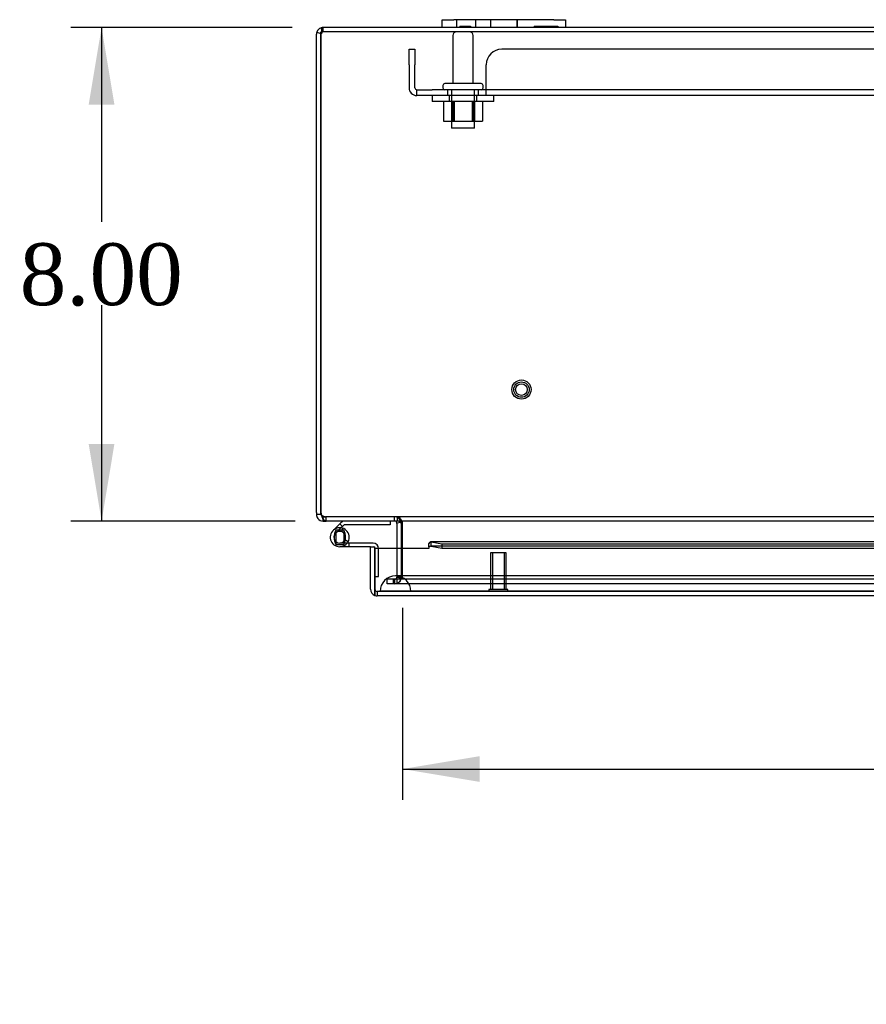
# Model space of a CAD drawing. Header units: inches. Extents: x 1 to 240, y -1 to 159.
# Tile 32 of 61: x 51 to 65, y 127 to 143. Entities that reach past the tile are written whole.
import ezdxf
from ezdxf.enums import TextEntityAlignment as Align
from ezdxf.lldxf.tags import DXFTag

# ---------------------------------------------------------------- set-up
doc = ezdxf.new("R2010")
doc.units = ezdxf.units.IN
doc.header["$MEASUREMENT"] = 0
for name, color, linetype in [('COM40680', 7, 'Continuous'), ('COM48605', 7, 'Continuous'), ('COM70220', 7, 'Continuous'), ('COM70726-5', 7, 'Continuous'), ('Default', 7, 'Continuous'), ('FET07720', 7, 'Continuous'), ('HNG10620-32B', 7, 'Continuous'), ('HNG10620-32C', 7, 'Continuous'), ('HNG10620-32P', 7, 'Continuous'), ('NTS166105', 7, 'Continuous'), ('STD26089', 7, 'Continuous'), ('STD26258', 7, 'Continuous'), ('WAF25059', 7, 'Continuous')]:
    doc.layers.add(name, color=color, linetype=linetype)
doc.styles.add('SEACAD_Times_New_Roman', font='times.ttf')
tags = doc.linetypes.add('HIDDEN2', pattern=[0.1875, 0.125, -0.0625]).pattern_tags.tags
tags[6:7] = [DXFTag(74, 4), DXFTag(75, 0), DXFTag(340, '0'), DXFTag(46, 0.0), DXFTag(50, 0.0), DXFTag(44, 0.0), DXFTag(45, 0.0)]
tags[4:5] = [DXFTag(74, 4), DXFTag(75, 0), DXFTag(340, '0'), DXFTag(46, 0.0), DXFTag(50, 0.0), DXFTag(44, 0.0), DXFTag(45, 0.0)]
doc.dimstyles.new('HAMMOND_(STH_-_240x160)', dxfattribs={"dimtxt": 1, "dimasz": 1.25, "dimexe": 0.5, "dimexo": 0.5, "dimgap": 0.25, "dimtad": 0, "dimtih": 1, "dimtoh": 1, "dimlfac": 0.125, "dimzin": 0, "dimdsep": 46, "dimtxsty": 'SEACAD_Times_New_Roman', "dimblk1": '_SE_FILLED', "dimblk2": '_SE_FILLED', "dimsah": 1, "dimcen": 0.5, "dimadec": 0, "dimazin": 0, "dimtfac": 0.8, "dimtofl": 0, "dimtmove": 0, "dimatfit": 3, "dimfxl": 1, "dimtolj": 1, "dimtzin": 0, "dimarcsym": 0})

# ---------------------------------------------------------------- blocks, each defined once
blk = doc.blocks.new('SE7')
at = {"layer": 'COM40680', "color": 7, "linetype": 'HIDDEN2'}
for p, q in [((57.352, 142.034), (57.447, 142.034)), ((57.352, 141.784), (57.352, 142.034)), ((57.447, 142.034), (57.447, 141.784)), ((82.851, 142.034), (58.854, 142.034)), ((57.352, 141.784), (57.352, 141.409)), ((57.447, 141.409), (57.447, 141.784)), ((58.604, 141.409), (58.604, 141.784)), ((57.477, 141.284), (57.477, 141.379)), ((57.477, 141.379), (57.727, 141.379)), ((58.604, 141.379), (57.727, 141.379)), ((57.977, 141.379), (57.977, 141.284)), ((58.477, 141.284), (58.477, 141.379)), ((58.604, 141.284), (58.604, 141.409)), ((83.101, 141.379), (58.604, 141.379)), ((57.727, 141.284), (57.477, 141.284)), ((58.604, 141.284), (57.727, 141.284)), ((83.101, 141.284), (58.604, 141.284))]:
    blk.add_line(p, q, dxfattribs=at)
for centre, radius, start, end in [((58.854, 141.784), 0.25, 90, 180), ((57.477, 141.409), 0.125, 180, 270), ((57.477, 141.409), 0.03, 180, 270)]:
    blk.add_arc(centre, radius, start, end, dxfattribs=at)
at = {"layer": 'COM48605', "color": 7, "linetype": 'Continuous'}
for p, q in [((57.674, 133.972), (57.674, 134.028)), ((70.264, 134.053), (57.703, 134.053)), ((57.71, 134.051), (57.883, 134.021)), ((57.71, 133.98), (57.71, 134.051)), ((57.883, 134.021), (70.264, 134.021)), ((57.883, 134.021), (57.883, 133.95)), ((56.727, 133.973), (56.799, 133.973)), ((56.727, 133.286), (56.727, 133.973)), ((56.799, 133.286), (56.799, 133.973)), ((56.799, 133.945), (56.799, 133.286)), ((57.674, 133.945), (56.799, 133.945)), ((57.674, 133.972), (57.674, 133.945)), ((57.71, 133.98), (57.883, 133.95)), ((57.883, 133.95), (70.264, 133.95)), ((56.799, 133.286), (56.799, 133.184)), ((56.799, 133.184), (56.799, 133.286)), ((84.807, 133.178), (56.835, 133.178))]:
    blk.add_line(p, q, dxfattribs=at)
at = {"layer": 'COM48605', "color": 7, "linetype": 'HIDDEN2'}
for p, q in [((83.94, 133.981), (57.703, 133.981)), ((84.807, 133.25), (56.835, 133.25)), ((56.835, 133.25), (56.835, 133.178))]:
    blk.add_line(p, q, dxfattribs=at)
at = {"layer": 'COM48605', "color": 7, "linetype": 'Continuous'}
for centre, radius, start, end in [((57.703, 133.927), 0.0534, 98.3402, 122.4219), ((57.703, 133.927), 0.0534, 82.6265, 90.2336), ((56.835, 133.286), 0.108, 180, 250.5288), ((56.835, 133.286), 0.108, 250.5288, 270)]:
    blk.add_arc(centre, radius, start, end, dxfattribs=at)
at = {"layer": 'COM48605', "color": 7, "linetype": 'HIDDEN2'}
blk.add_arc((56.835, 133.286), 0.036, 180, 270, dxfattribs=at)
blk.add_ellipse((56.835, 133.286), major_axis=(0, 0.036), ratio=0.997813, start_param=1.570796, end_param=3.141593, dxfattribs=at)
at = {"layer": 'COM48605', "color": 7, "linetype": 'Continuous'}
blk.add_ellipse((56.835, 133.286), major_axis=(0, 0.108), ratio=0.997813, start_param=2.801756, end_param=3.141593, dxfattribs=at)
blk.add_open_spline([(57.71, 134.051), (57.704, 134.054), (57.698, 134.053), (57.686, 134.045), (57.68, 134.038), (57.674, 134.028)], degree=3, knots=[0, 0, 0, 0, 0.5, 0.5, 1, 1, 1, 1], dxfattribs=at)
at = {"layer": 'COM70220', "color": 7, "linetype": 'HIDDEN2'}
for p, q in [((57.383, 133.5), (57.133, 133.5)), ((84.321, 133.5), (57.383, 133.5)), ((57.133, 133.254), (56.884, 133.252)), ((56.884, 133.252), (56.884, 133.251)), ((57.383, 133.252), (56.884, 133.252)), ((57.383, 133.251), (56.884, 133.251)), ((57.382, 133.252), (57.133, 133.254)), ((57.383, 133.254), (57.133, 133.254)), ((57.382, 133.251), (57.382, 133.252)), ((84.321, 133.254), (57.383, 133.254)), ((84.321, 133.252), (57.383, 133.252)), ((84.321, 133.251), (57.383, 133.251))]:
    blk.add_line(p, q, dxfattribs=at)
blk.add_arc((57.133, 133.25), 0.25, 0, 180, dxfattribs=at)
at = {"layer": 'COM70726-5', "color": 7, "linetype": 'Continuous'}
for p, q in [((55.857, 142.312), (55.924, 142.291)), ((55.924, 142.28), (55.924, 142.312)), ((57.888, 142.388), (55.96, 142.388)), ((81.852, 142.388), (59.888, 142.388)), ((55.852, 134.529), (55.852, 142.28)), ((55.924, 142.291), (55.924, 142.28)), ((55.924, 134.529), (55.924, 142.28)), ((55.924, 142.28), (55.924, 134.529)), ((55.852, 134.529), (55.852, 134.496)), ((55.924, 134.496), (55.852, 134.496)), ((55.924, 134.496), (55.924, 134.529)), ((55.96, 134.388), (55.96, 134.422)), ((55.96, 134.388), (56.007, 134.388)), ((69.781, 134.388), (56.007, 134.388)), ((57.155, 134.359), (57.219, 134.373)), ((57.155, 134.352), (57.155, 133.945)), ((57.227, 134.352), (57.227, 133.945)), ((57.245, 134.352), (57.245, 134.359)), ((57.245, 133.945), (57.245, 134.352))]:
    blk.add_line(p, q, dxfattribs=at)
at = {"layer": 'COM70726-5', "color": 7, "linetype": 'HIDDEN2'}
for p, q in [((55.945, 142.305), (55.945, 142.356)), ((55.96, 142.316), (55.96, 142.388)), ((85.744, 142.316), (55.96, 142.316)), ((55.96, 134.46), (56.007, 134.46)), ((55.96, 134.422), (55.96, 134.46)), ((56.007, 134.388), (56.007, 134.46)), ((85.697, 134.46), (56.007, 134.46)), ((57.119, 134.388), (57.119, 134.46)), ((57.166, 134.388), (57.166, 134.46)), ((57.219, 134.373), (57.225, 134.374)), ((57.245, 134.359), (57.245, 134.374)), ((57.155, 133.945), (57.155, 133.485)), ((57.227, 133.945), (57.227, 133.485)), ((57.245, 133.485), (57.245, 133.945)), ((56.997, 133.375), (56.997, 133.447)), ((57.074, 133.447), (56.997, 133.447)), ((57.074, 133.375), (56.997, 133.375)), ((57.094, 133.447), (57.074, 133.447)), ((57.094, 133.375), (57.074, 133.375)), ((57.139, 133.447), (57.094, 133.447)), ((57.094, 133.447), (57.094, 133.375)), ((57.139, 133.375), (57.094, 133.375)), ((57.119, 133.447), (57.119, 133.375)), ((84.566, 133.447), (57.139, 133.447)), ((84.566, 133.375), (57.139, 133.375)), ((57.152, 133.447), (57.152, 133.375)), ((57.155, 133.485), (57.155, 133.483)), ((57.227, 133.485), (57.155, 133.485)), ((57.155, 133.483), (57.227, 133.483)), ((57.227, 133.485), (57.227, 133.483)), ((57.244, 133.483), (57.245, 133.485))]:
    blk.add_line(p, q, dxfattribs=at)
at = {"layer": 'COM70726-5', "color": 7, "linetype": 'Continuous'}
for centre, radius, start, end in [((55.96, 142.28), 0.108, 162.8887, 180), ((55.96, 142.28), 0.108, 108.1223, 162.8887), ((55.96, 142.28), 0.108, 90, 108.1223), ((56.719, 142.505), 0.802, 188.8062, 192.7764), ((56.722, 142.505), 0.804, 188.7792, 192.7493), ((55.96, 134.496), 0.108, 180, 216.9906), ((56.024, 134.529), 0.1, 180, 199.4457), ((55.96, 134.496), 0.036, 180, 216.9906), ((56.106, 134.523), 0.178, 188.7341, 211.1626), ((55.96, 134.496), 0.108, 216.9906, 270), ((57.119, 134.352), 0.036, 11.8197, 89.9999), ((57.119, 134.352), 0.036, 0, 11.8196), ((57.157, 134.237), 0.151, 53.9395, 86.2643), ((57.119, 134.352), 0.108, 0, 11.8196)]:
    blk.add_arc(centre, radius, start, end, dxfattribs=at)
at = {"layer": 'COM70726-5', "color": 7, "linetype": 'HIDDEN2'}
for centre, radius, start, end in [((55.96, 142.28), 0.036, 121.8857, 162.1888), ((56.719, 142.505), 0.802, 188.8062, 190.4696), ((56.719, 142.505), 0.802, 192.7764, 194.0612), ((56.722, 142.505), 0.804, 192.7493, 194.0193), ((55.96, 142.28), 0.036, 90, 121.8857), ((55.96, 142.28), 0.036, 162.1888, 180), ((55.977, 134.523), 0.0541, 210.2275, 244.6436), ((55.96, 134.496), 0.036, 216.9906, 270), ((56.011, 134.579), 0.119, 241.5722, 268.4858), ((57.119, 134.352), 0.108, 11.8196, 90), ((57.119, 133.483), 0.108, 270, 0), ((57.119, 133.483), 0.036, 270, 0)]:
    blk.add_arc(centre, radius, start, end, dxfattribs=at)
at = {"layer": 'COM70726-5', "color": 7, "linetype": 'Continuous'}
blk.add_ellipse((55.96, 142.28), major_axis=(0, -0.108), ratio=0.996907, start_param=3.141593, end_param=3.457887, dxfattribs=at)
at = {"layer": 'COM70726-5', "color": 7, "linetype": 'HIDDEN2'}
for start_param, end_param in [(3.141593, 3.698102), (4.401525, 4.712389)]:
    blk.add_ellipse((55.96, 142.28), major_axis=(0, -0.036), ratio=0.996907, start_param=start_param, end_param=end_param, dxfattribs=at)
at = {"layer": 'COM70726-5', "color": 7, "linetype": 'Continuous'}
for points, knots in [([(55.924, 142.312), (55.928, 142.314), (55.931, 142.318), (55.936, 142.325), (55.938, 142.329), (55.942, 142.337), (55.943, 142.341), (55.944, 142.348), (55.945, 142.352), (55.945, 142.362), (55.944, 142.368), (55.94, 142.375), (55.938, 142.377), (55.933, 142.38), (55.93, 142.382), (55.927, 142.383)], [0, 0, 0, 0, 0.125, 0.125, 0.25, 0.25, 0.375, 0.375, 0.5, 0.5, 0.75, 0.75, 0.875, 0.875, 1, 1, 1, 1]), ([(56.007, 134.388), (55.998, 134.388), (55.99, 134.392), (55.972, 134.407), (55.963, 134.418), (55.954, 134.431)], [0, 0, 0, 0, 0.5, 0.5, 1, 1, 1, 1])]:
    blk.add_open_spline(points, degree=3, knots=knots, dxfattribs=at)
at = {"layer": 'COM70726-5', "color": 7, "linetype": 'HIDDEN2'}
for points, knots in [([(55.926, 142.291), (55.929, 142.292), (55.932, 142.293), (55.937, 142.295), (55.94, 142.297), (55.943, 142.301), (55.945, 142.303), (55.945, 142.308), (55.943, 142.309), (55.941, 142.31)], [0, 0, 0, 0, 0.25, 0.25, 0.5, 0.5, 0.75, 0.75, 1, 1, 1, 1]), ([(55.954, 134.431), (55.963, 134.418), (55.972, 134.407), (55.99, 134.392), (55.998, 134.388), (56.007, 134.388)], [0, 0, 0, 0, 0.5, 0.5, 1, 1, 1, 1]), ([(57.245, 134.374), (57.239, 134.386), (57.232, 134.398), (57.219, 134.419), (57.213, 134.428), (57.199, 134.443), (57.193, 134.45), (57.18, 134.458), (57.173, 134.46), (57.166, 134.46)], [0, 0, 0, 0, 0.25, 0.25, 0.5, 0.5, 0.75, 0.75, 1, 1, 1, 1]), ([(57.244, 133.483), (57.236, 133.469), (57.228, 133.455), (57.213, 133.429), (57.206, 133.417), (57.19, 133.397), (57.183, 133.389), (57.168, 133.378), (57.16, 133.375), (57.152, 133.375)], [0, 0, 0, 0, 0.25, 0.25, 0.5, 0.5, 0.75, 0.75, 1, 1, 1, 1]), ([(57.244, 133.483), (57.228, 133.473), (57.213, 133.464), (57.183, 133.451), (57.168, 133.447), (57.152, 133.447)], [0, 0, 0, 0, 0.5, 0.5, 1, 1, 1, 1])]:
    blk.add_open_spline(points, degree=3, knots=knots, dxfattribs=at)
at = {"layer": 'FET07720', "color": 7, "linetype": 'Continuous'}
for p, q in [((57.888, 142.513), (58.076, 142.513)), ((57.888, 142.388), (57.888, 142.513)), ((59.701, 142.513), (58.076, 142.513)), ((59.701, 142.513), (59.888, 142.513)), ((59.888, 142.513), (59.888, 142.388)), ((58.076, 142.388), (57.888, 142.388)), ((59.701, 142.388), (58.076, 142.388)), ((59.888, 142.388), (59.701, 142.388))]:
    blk.add_line(p, q, dxfattribs=at)
at = {"layer": 'FET07720', "color": 7, "linetype": 'HIDDEN2'}
for p, q in [((58.123, 142.513), (58.123, 142.388)), ((58.435, 142.388), (58.435, 142.513)), ((58.67, 142.513), (58.67, 142.388)), ((58.67, 142.513), (58.67, 142.388)), ((59.106, 142.513), (59.106, 142.388)), ((59.107, 142.388), (59.107, 142.513)), ((58.178, 142.408), (58.178, 142.388)), ((58.178, 142.408), (58.297, 142.408)), ((58.207, 142.408), (58.207, 142.388)), ((58.294, 142.408), (58.294, 142.388)), ((58.297, 142.408), (58.297, 142.388)), ((58.297, 142.408), (58.314, 142.408)), ((58.314, 142.408), (58.314, 142.388)), ((58.314, 142.408), (58.349, 142.408)), ((58.349, 142.408), (58.349, 142.388)), ((59.378, 142.408), (59.378, 142.388)), ((59.378, 142.408), (59.501, 142.408)), ((59.443, 142.408), (59.443, 142.388)), ((59.487, 142.408), (59.487, 142.388)), ((59.501, 142.408), (59.501, 142.388)), ((59.501, 142.408), (59.61, 142.408)), ((59.532, 142.408), (59.532, 142.388)), ((59.541, 142.408), (59.541, 142.388)), ((59.601, 142.408), (59.601, 142.388)), ((59.61, 142.408), (59.61, 142.388)), ((59.61, 142.408), (59.655, 142.408)), ((59.641, 142.408), (59.641, 142.388)), ((59.655, 142.408), (59.655, 142.388)), ((59.655, 142.408), (59.763, 142.408)), ((59.699, 142.408), (59.699, 142.388)), ((59.763, 142.408), (59.763, 142.388))]:
    blk.add_line(p, q, dxfattribs=at)
at = {"layer": 'HNG10620-32B', "color": 7, "linetype": 'Continuous'}
for p, q in [((56.229, 134.344), (56.121, 134.235)), ((56.247, 134.362), (56.229, 134.344)), ((56.229, 134.344), (56.272, 134.302)), ((57.045, 134.328), (56.31, 134.328)), ((57.045, 134.388), (57.045, 134.328)), ((56.272, 134.302), (56.249, 134.279)), ((56.29, 134.319), (56.272, 134.302))]:
    blk.add_line(p, q, dxfattribs=at)
at = {"layer": 'HNG10620-32B', "color": 7, "linetype": 'HIDDEN2'}
for p, q in [((56.249, 134.279), (56.163, 134.193)), ((56.275, 134.274), (56.257, 134.216))]:
    blk.add_line(p, q, dxfattribs=at)
at = {"layer": 'HNG10620-32B', "color": 7, "linetype": 'Continuous'}
for centre, radius, start, end in [((56.31, 134.299), 0.089, 90, 135), ((56.31, 134.299), 0.029, 90, 135), ((56.229, 134.127), 0.154, 322.4281, 332.1819)]:
    blk.add_arc(centre, radius, start, end, dxfattribs=at)
at = {"layer": 'HNG10620-32B', "color": 7, "linetype": 'HIDDEN2'}
blk.add_arc((56.229, 134.127), 0.154, 270, 322.4281, dxfattribs=at)
at = {"layer": 'HNG10620-32C', "color": 7, "linetype": 'Continuous'}
for p, q in [((56.77, 134.033), (56.229, 134.033)), ((56.365, 134.055), (56.312, 134.083)), ((56.727, 133.973), (56.229, 133.973)), ((56.799, 133.493), (56.799, 133.493))]:
    blk.add_line(p, q, dxfattribs=at)
at = {"layer": 'HNG10620-32C', "color": 7, "linetype": 'HIDDEN2'}
for p, q in [((56.383, 133.973), (56.383, 134.033)), ((56.859, 133.493), (56.859, 133.944)), ((56.799, 133.493), (56.859, 133.493))]:
    blk.add_line(p, q, dxfattribs=at)
at = {"layer": 'HNG10620-32C', "color": 7, "linetype": 'Continuous'}
for centre, radius, start, end in [((56.229, 134.127), 0.154, 332.1819, 270), ((56.229, 134.127), 0.0938, 332.1819, 270), ((56.77, 133.944), 0.089, 0, 90)]:
    blk.add_arc(centre, radius, start, end, dxfattribs=at)
at = {"layer": 'HNG10620-32C', "color": 7, "linetype": 'HIDDEN2'}
blk.add_arc((56.77, 133.944), 0.029, 0, 90, dxfattribs=at)
at = {"layer": 'HNG10620-32P', "color": 7, "linetype": 'Continuous'}
for p, q in [((56.164, 134.242), (56.164, 134.012)), ((56.294, 134.242), (56.164, 134.242)), ((56.294, 134.242), (56.294, 134.012)), ((56.164, 134.012), (56.294, 134.012))]:
    blk.add_line(p, q, dxfattribs=at)
at = {"layer": 'HNG10620-32P', "color": 7, "linetype": 'HIDDEN2'}
for centre, radius, start, end in [((56.398, 134.122), 0.262, 152.9012, 179.0261), ((56.061, 134.122), 0.262, 0.9722, 27.1006), ((56.398, 134.131), 0.262, 180.9722, 207.1004), ((56.229, 134.127), 0.0938, 270, 332.1819), ((56.061, 134.131), 0.262, 332.9006, 337.9001), ((56.061, 134.131), 0.262, 348.7205, 359.0262)]:
    blk.add_arc(centre, radius, start, end, dxfattribs=at)
at = {"layer": 'HNG10620-32P', "color": 7, "linetype": 'Continuous'}
blk.add_arc((56.061, 134.131), 0.262, 337.9001, 348.7205, dxfattribs=at)
at = {"layer": 'NTS166105', "color": 7, "linetype": 'HIDDEN2'}
for p, q in [((57.913, 141.188), (57.913, 140.868)), ((58.04, 141.188), (58.04, 140.868)), ((58.056, 141.188), (58.056, 140.868)), ((58.074, 141.188), (58.074, 140.868)), ((58.082, 141.188), (58.082, 140.868)), ((58.374, 141.188), (58.374, 140.868)), ((58.381, 140.868), (58.381, 141.188)), ((58.398, 141.188), (58.398, 140.868)), ((58.415, 141.188), (58.415, 140.868)), ((58.543, 141.188), (58.543, 140.868)), ((57.913, 140.868), (58.056, 140.868)), ((58.056, 140.868), (58.374, 140.868)), ((58.374, 140.868), (58.543, 140.868))]:
    blk.add_line(p, q, dxfattribs=at)
at = {"layer": 'STD26089', "color": 7, "linetype": 'HIDDEN2'}
for p, q in [((58.061, 142.256), (58.061, 141.479)), ((58.393, 141.479), (58.393, 142.256)), ((57.902, 141.449), (57.902, 141.409)), ((58.522, 141.479), (57.932, 141.479)), ((58.04, 141.379), (58.04, 140.754)), ((58.415, 140.754), (58.415, 141.379)), ((58.552, 141.409), (58.552, 141.449)), ((58.415, 140.754), (58.04, 140.754))]:
    blk.add_line(p, q, dxfattribs=at)
for centre, radius, start, end in [((58.121, 142.256), 0.06, 90, 180), ((58.333, 142.256), 0.06, 0, 90), ((57.932, 141.449), 0.03, 90, 180), ((57.932, 141.409), 0.03, 180, 270), ((58.522, 141.449), 0.03, 0, 90), ((58.522, 141.409), 0.03, 270, 0)]:
    blk.add_arc(centre, radius, start, end, dxfattribs=at)
at = {"layer": 'STD26258', "color": 7, "linetype": 'HIDDEN2'}
for p, q in [((58.924, 133.875), (58.674, 133.875)), ((58.674, 133.875), (58.674, 133.281)), ((58.705, 133.875), (58.705, 133.281)), ((58.894, 133.875), (58.894, 133.281)), ((58.924, 133.281), (58.924, 133.875)), ((58.956, 133.281), (58.643, 133.281)), ((58.643, 133.281), (58.643, 133.25)), ((58.956, 133.25), (58.956, 133.281))]:
    blk.add_line(p, q, dxfattribs=at)
for radius in [0.156, 0.125, 0.0944]:
    blk.add_circle((59.174, 136.52), radius, dxfattribs=at)
at = {"layer": 'WAF25059', "color": 7, "linetype": 'HIDDEN2'}
for p, q in [((57.727, 141.284), (57.727, 141.188)), ((58.727, 141.188), (57.727, 141.188)), ((58.005, 141.284), (58.005, 141.188)), ((58.45, 141.188), (58.45, 141.284)), ((58.727, 141.188), (58.727, 141.284))]:
    blk.add_line(p, q, dxfattribs=at)
blk = doc.blocks.new('DMBLK2527')
at = {"layer": 'Default', "linetype": 'Continuous'}
for points in [[(52.16, 141.138), (52.577, 141.138), (52.369, 142.388)], [(52.16, 135.638), (52.369, 134.388), (52.577, 135.638)]]:
    blk.add_hatch(color=7, dxfattribs=at).paths.add_polyline_path(points)
at = {"layer": 'Default', "color": 7, "linetype": 'Continuous'}
for p, q in [((55.46, 142.388), (51.869, 142.388)), ((52.369, 142.388), (52.369, 139.238)), ((52.369, 137.888), (52.369, 134.388)), ((55.507, 134.388), (51.869, 134.388))]:
    blk.add_line(p, q, dxfattribs=at)
at = {"layer": 'Default', "color": 7, "linetype": 'Continuous', "style": 'SEACAD_Times_New_Roman'}
blk.add_text('8.00', height=1, dxfattribs=at).set_placement((51.042, 138.888), align=Align.TOP_LEFT)
blk = doc.blocks.new('_SE_FILLED')
at = {"color": 0}
blk.add_line((0, 0), (-1, 0), dxfattribs=at)
blk.add_solid([(0, 0), (-1, -0.1665), (-1, 0.1665), (0, 0)], dxfattribs=at)
blk = doc.blocks.new('DMBLK2533')
at = {"layer": 'Default', "linetype": 'Continuous'}
for points in [[(58.495, 130.164), (58.495, 130.58), (57.245, 130.372)], [(83.209, 130.164), (84.459, 130.372), (83.209, 130.58)]]:
    blk.add_hatch(color=7, dxfattribs=at).paths.add_polyline_path(points)
at = {"layer": 'Default', "color": 7, "linetype": 'Continuous'}
for p, q in [((57.245, 132.985), (57.245, 129.872)), ((84.459, 132.985), (84.459, 129.872)), ((57.245, 130.372), (67.256, 130.372)), ((74.449, 130.372), (84.459, 130.372))]:
    blk.add_line(p, q, dxfattribs=at)
at = {"layer": 'Default', "color": 7, "linetype": 'Continuous', "style": 'SEACAD_Times_New_Roman'}
for s, p in [('27.21', (69.146, 130.872)), ('DOOR ', (68.566, 129.372)), ('OPENING', (67.606, 127.872))]:
    blk.add_text(s, height=1, dxfattribs=at).set_placement(p, align=Align.TOP_LEFT)

msp = doc.modelspace()

# ---------------------------------------------------------------- block references
at = {"layer": 'Default'}
msp.add_blockref('SE7', (0, 0), dxfattribs=at)

# ---------------------------------------------------------------- dimensions: what is measured, and where the dimension line sits
at = {"layer": 'Default', "color": 7, "linetype": 'Continuous'}
for base, p1, p2, angle, text, picture, middle, dimtype in [((52.369, 134.388), (55.96, 142.388), (56.007, 134.388), 90, '\\A1;<>', 'DMBLK2527', (52.369, 138.388), 160), ((57.245, 130.372), (57.245, 134.352), (84.459, 134.352), 0, '\\A1;<>\\PDOOR \\XOPENING', 'DMBLK2533', (70.852, 130.372), 161)]:
    dim = msp.add_linear_dim(base=base, p1=p1, p2=p2, angle=angle, text=text, dimstyle='HAMMOND_(STH_-_240x160)', override={"dimlfac": 1}, dxfattribs=at)
    dim.commit()
    dim.dimension.update_dxf_attribs({"geometry": picture, "text_midpoint": middle, "dimtype": dimtype})

doc.saveas('drawing.dxf')
